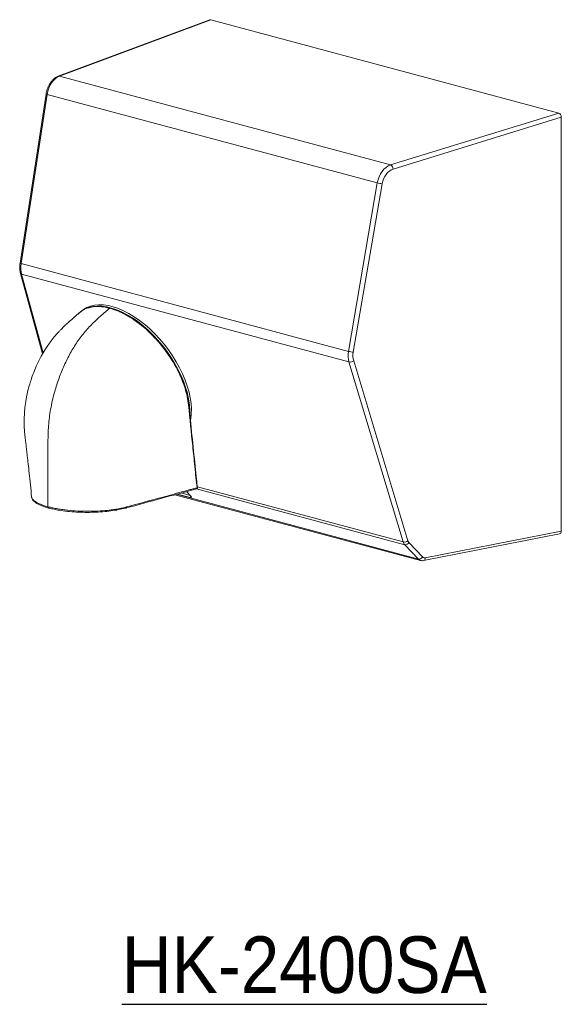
# Model space of a CAD drawing. Header units: millimetres. Extents: x 19 to 248, y 27 to 184.
# Tile 2 of 2: x 187 to 248, y 27 to 138. Entities that reach past the tile are written whole.
import ezdxf

# ---------------------------------------------------------------- set-up
doc = ezdxf.new("R2010")
doc.units = ezdxf.units.MM
doc.layers.add('FORMAT', color=7, linetype='Continuous')
doc.styles.add('SLDTEXTSTYLE0', font='GOTHIC.TTF', dxfattribs={"width": 0.913})

msp = doc.modelspace()

# ---------------------------------------------------------------- linework, layer by layer
at = {"color": 7, "linetype": 'Continuous', "lineweight": 15}
for p, q in [((208.7931, 137.5026), (191.8059, 131.1681)), ((208.9135, 137.507), (191.9309, 131.1742)), ((208.9135, 137.507), (247.9465, 127.0496)), ((191.9309, 131.1742), (229.0855, 121.2201)), ((190.4384, 129.1823), (187.5232, 110.2003)), ((190.5582, 129.1346), (187.643, 110.1526)), ((227.5898, 119.2135), (190.5582, 129.1346)), ((229.0855, 121.2201), (247.9465, 127.0496)), ((248.229, 126.5891), (229.3679, 120.7595)), ((248.229, 126.5891), (248.229, 80.1501)), ((224.3521, 100.3179), (227.5898, 119.2135)), ((228.133, 119.1208), (224.8953, 100.2252)), ((187.643, 110.1526), (224.3521, 100.3179)), ((187.5744, 109.0623), (190.0485, 100.0245)), ((224.4082, 99.1289), (187.6944, 108.9649)), ((194.5571, 104.9428), (194.3711, 104.8007)), ((197.6393, 105.1758), (197.5202, 105.2038)), ((197.6389, 105.1716), (197.6414, 105.1711)), ((230.4971, 78.939), (224.4082, 99.1289)), ((224.9416, 99.2522), (231.0305, 79.0624)), ((204.8993, 84.239), (232.4536, 76.8569)), ((205.1821, 84.3161), (206.594, 83.9379)), ((205.6035, 84.431), (206.6013, 84.1637)), ((206.6768, 84.081), (206.2068, 84.5955)), ((232.7819, 76.8467), (248.0376, 79.8371)), ((232.9726, 77.1596), (248.229, 80.1501)), ((232.2048, 77.0097), (230.6667, 78.63)), ((231.1344, 78.8764), (232.6725, 77.2561))]:
    msp.add_line(p, q, dxfattribs=at)
at = {"color": 8, "linetype": 'Continuous', "lineweight": 15}
for p, q in [((187.6944, 108.9649), (190.1121, 100.1332)), ((207.4111, 85.124), (230.4971, 78.939)), ((205.0586, 84.2825), (232.2048, 77.0097)), ((206.594, 83.9379), (206.6798, 84.0778)), ((230.6667, 78.63), (207.3022, 84.8896))]:
    msp.add_line(p, q, dxfattribs=at)
at = {"color": 7, "linetype": 'Continuous', "lineweight": 15, "flags": 128}
for points in [[(206.5484, 93.2063), (206.5587, 93.7187), (206.5206, 94.325), (206.4302, 94.9572), (206.2882, 95.6105), (206.0956, 96.2797), (205.854, 96.9597), (205.5654, 97.645), (205.2318, 98.3304), (204.8561, 99.0104), (204.441, 99.6798), (203.9899, 100.3333), (203.5062, 100.9658), (202.9938, 101.5723), (202.4567, 102.1481), (201.899, 102.6886), (201.3252, 103.1898), (200.7397, 103.6475), (200.1472, 104.0583), (199.5522, 104.419), (198.9594, 104.7266), (198.3734, 104.9789), (197.7989, 105.1738), (197.2403, 105.3098), (196.702, 105.3858), (196.1882, 105.4013), (195.7029, 105.3561), (195.25, 105.2506), (194.833, 105.0855), (194.4551, 104.8623), (194.1193, 104.5826), (194.0294, 104.4904)], [(206.6415, 92.6321), (206.6632, 92.7452), (206.7302, 93.2854), (206.7448, 93.8608), (206.7067, 94.4671), (206.6163, 95.0993), (206.4742, 95.7526), (206.2817, 96.4218), (206.0401, 97.1018), (205.7514, 97.7871), (205.4179, 98.4725), (205.0421, 99.1526), (204.627, 99.8219), (204.1759, 100.4754), (203.6923, 101.1079), (203.1799, 101.7144), (202.6427, 102.2902), (202.0851, 102.8307), (201.5113, 103.3319), (200.9258, 103.7896), (200.3332, 104.2004), (199.7382, 104.5611), (199.1454, 104.8687), (198.5594, 105.121), (197.9849, 105.3159), (197.4263, 105.4519), (196.888, 105.5279), (196.3742, 105.5434), (195.889, 105.4982), (195.4361, 105.3927), (195.019, 105.2276), (194.6411, 105.0044), (194.5571, 104.9428)], [(206.6768, 84.081), (206.7104, 84.0398), (206.7318, 84.003), (206.7403, 83.9722), (206.7354, 83.9484), (206.7174, 83.9327), (206.687, 83.9255), (206.6453, 83.9273), (206.594, 83.9379)], [(190.7452, 82.7332), (190.7697, 82.7299), (190.7972, 82.7336)]]:
    msp.add_lwpolyline(points, dxfattribs=at)
at = {"color": 8, "linetype": 'Continuous', "lineweight": 15}
for centre, radius, start, end in [((191.8782, 130.97), 0.2108, 75.531246, 110.017828), ((190.5718, 129.3433), 0.2091, 230.342513, 266.265626), ((187.6566, 110.3613), 0.2091, 230.344279, 266.265315), ((187.7192, 109.118), 0.1551, 201.032316, 260.813319), ((197.6305, 105.112), 0.0602, 82.019119, 133.560125), ((190.7958, 82.8657), 0.1418, 170.760854, 249.12674), ((232.6711, 77.1288), 0.3031, 291.447484, 5.827268)]:
    msp.add_arc(centre, radius, start, end, dxfattribs=at)
at = {"color": 7, "linetype": 'Continuous', "lineweight": 15}
for centre, radius, start, end in [((228.8644, 120.7676), 0.5036, 359.085651, 63.958975), ((228.3492, 122.0258), 2.913, 254.889023, 265.744012), ((225.1115, 103.1301), 2.9129, 254.888713, 265.744059), ((224.5236, 99.8446), 0.725, 260.836438, 305.208643), ((207.3588, 85.0573), 0.0555, 295.026377, 2.095), ((230.6126, 79.6547), 0.725, 260.83629, 305.208974), ((230.7083, 79.1181), 0.4899, 265.134645, 330.442674), ((232.2464, 77.4978), 0.4899, 265.134448, 330.442596)]:
    msp.add_arc(centre, radius, start, end, dxfattribs=at)
for centre, major_axis, ratio, start_param, end_param in [((208.9143, 137.1209), (-0.1047, 0.387), 0.67998393, 5.90714623, 6.3462685), ((192.0088, 129.0803), (0.5268, 2.1363), 0.6518962, 0.41401724, 1.70505651), ((247.9458, 126.6639), (-0.1026, 0.3868), 0.68252603, 4.34182877, 5.90988605), ((229.1704, 119.1243), (0.6185, 2.1116), 0.71028002, 0.44351227, 1.73455154), ((229.438, 119.0446), (0.5159, 1.7249), 0.71667013, 0.44773636, 1.73877563), ((189.0936, 110.0983), (0.5268, 2.1363), 0.6518962, 1.70505651, 2.28151954), ((225.9327, 100.2286), (0.6185, 2.1116), 0.71028002, 1.73455154, 2.31101457), ((226.2003, 100.149), (0.5159, 1.7249), 0.71667013, 1.73877563, 2.31523866), ((247.9458, 80.2267), (-0.1046, 0.3866), 0.68078699, 3.09351632, 4.3342625), ((231.1825, 79.441), (0.2748, 0.9616), 0.70258097, 2.3062339, 2.74256622), ((231.4501, 79.3613), (0.172, 0.575), 0.71667013, 2.31523866, 2.75157097), ((232.9882, 77.7411), (0.172, 0.575), 0.71667013, 2.75157097, 3.50206255)]:
    msp.add_ellipse(centre, major_axis=major_axis, ratio=ratio, start_param=start_param, end_param=end_param, dxfattribs=at)
at = {"color": 8, "linetype": 'Continuous', "lineweight": 15}
msp.add_ellipse((232.7205, 77.8207), major_axis=(0.2748, 0.9616), ratio=0.70258097, start_param=2.74256622, end_param=3.16193228, dxfattribs=at)
at = {"color": 7, "linetype": 'Continuous', "lineweight": 15}
for points, knots in [([(191.8059, 131.1681), (191.7518, 131.1456), (191.6069, 131.0854), (191.3835, 130.9396), (191.1443, 130.7222), (190.929, 130.4555), (190.7435, 130.1483), (190.5945, 129.8103), (190.4926, 129.484), (190.4545, 129.2718), (190.4384, 129.1823)], [0, 0, 0, 0, 0.07909268, 0.21165438, 0.34667304, 0.48416102, 0.62253903, 0.76085813, 0.89904151, 1, 1, 1, 1]), ([(187.5232, 110.2003), (187.5143, 110.1339), (187.4888, 109.9442), (187.4825, 109.6317), (187.5126, 109.3167), (187.5571, 109.1337), (187.5744, 109.0623)], [0, 0, 0, 0, 0.168934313, 0.482605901, 0.798259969, 1, 1, 1, 1]), ([(190.6558, 82.8884), (190.6558, 83.4771), (190.6559, 84.6545), (190.6556, 86.4204), (190.6566, 88.187), (190.6529, 89.9477), (190.667, 91.7436), (190.888, 93.5924), (191.2615, 95.3446), (191.7495, 96.945), (192.311, 98.3944), (192.9669, 99.7843), (193.7202, 101.0913), (194.5738, 102.2871), (195.5279, 103.3342), (196.543, 104.2727), (197.2391, 104.8603), (197.589, 105.1556)], [0, 0, 0, 0, 0.07175679, 0.14351352, 0.21527031, 0.28702705, 0.35834667, 0.43336982, 0.50731183, 0.56847767, 0.62957384, 0.69075893, 0.7518891, 0.81299015, 0.87449361, 0.93689995, 1, 1, 1, 1]), ([(197.4708, 105.1802), (197.2844, 105.2229), (196.7504, 105.3453), (195.92, 105.3707), (195.0569, 105.1821), (194.4765, 104.9252), (194.2456, 104.6786), (194.2028, 104.6329)], [0, 0, 0, 0, 0.14152803, 0.40533734, 0.67677478, 0.94015603, 1, 1, 1, 1]), ([(206.4203, 94.2927), (206.3786, 94.6086), (206.2983, 95.2162), (206.0473, 96.1506), (205.7308, 97.044), (205.3522, 97.9032), (204.9224, 98.7277), (204.4467, 99.5188), (203.9293, 100.2766), (203.3726, 101.0008), (202.7786, 101.6902), (202.1483, 102.3425), (201.4816, 102.955), (200.7781, 103.5236), (200.0353, 104.0433), (199.2525, 104.5021), (198.4239, 104.8974), (197.8745, 105.0674), (197.589, 105.1556)], [0, 0, 0, 0, 0.07421624, 0.14271288, 0.20721882, 0.26874767, 0.32815458, 0.38602526, 0.44303746, 0.49959265, 0.55615745, 0.61321839, 0.67113339, 0.73062467, 0.79226993, 0.85702588, 0.92572336, 1, 1, 1, 1]), ([(198.6508, 104.8108), (198.5473, 104.8562), (198.261, 104.9819), (197.9253, 105.0955), (197.6958, 105.161), (197.6422, 105.1763)], [0, 0, 0, 0, 0.302842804, 0.837265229, 1, 1, 1, 1]), ([(194.188, 104.6495), (193.9888, 104.4799), (193.6079, 104.1556), (193.0901, 103.7001), (192.6735, 103.3165), (192.3691, 103.023), (192.1224, 102.7756), (191.8344, 102.4756), (191.4589, 102.0594), (191.0369, 101.5404), (190.6604, 101.0194), (190.2841, 100.445), (189.8778, 99.7493), (189.4439, 98.884), (189.0626, 97.983), (188.7724, 97.1731), (188.5647, 96.4954), (188.3952, 95.8552), (188.2322, 95.1116), (188.0973, 94.2683), (188.0118, 93.3847), (187.9803, 92.5528), (187.9957, 91.7642), (188.047, 91.0501), (188.1257, 90.4142), (188.1937, 89.8346), (188.2639, 89.2368), (188.3446, 88.5348), (188.4439, 87.652), (188.5615, 86.5724), (188.6918, 85.3364), (188.779, 84.459), (188.8238, 84.0092)], [0, 0, 0, 0, 0.03802205, 0.07270757, 0.09957052, 0.11878333, 0.13218231, 0.14729592, 0.17482505, 0.20688742, 0.23549956, 0.25930965, 0.29688662, 0.34106465, 0.38591757, 0.42484311, 0.45334828, 0.47824797, 0.51132553, 0.55268096, 0.58931688, 0.62671326, 0.6610816, 0.69243915, 0.72071232, 0.74565343, 0.76907383, 0.79938439, 0.83790365, 0.88498326, 0.94103265, 1, 1, 1, 1]), ([(198.6826, 104.7707), (198.6965, 104.7659), (198.846, 104.7141), (199.0018, 104.6217), (199.1431, 104.5379)], [0, 0, 0, 0, 0.09309434, 1, 1, 1, 1]), ([(199.3632, 104.4234), (199.5168, 104.3467), (200.037, 104.0869), (200.9417, 103.4424), (202.0266, 102.5233), (203.0591, 101.4456), (203.9901, 100.2742), (204.8104, 99.0171), (205.4824, 97.7341), (205.9957, 96.4399), (206.3047, 95.3185), (206.3924, 94.6547), (206.4274, 94.39)], [0, 0, 0, 0, 0.04554446, 0.15427366, 0.26616465, 0.37474142, 0.48647339, 0.59493351, 0.70655398, 0.81475676, 0.92611469, 1, 1, 1, 1]), ([(206.4203, 94.2927), (206.4259, 94.296), (206.4372, 94.3027), (206.4496, 94.3151), (206.4579, 94.3286), (206.4614, 94.3426), (206.4599, 94.3564), (206.4536, 94.3694), (206.443, 94.3811), (206.4326, 94.387), (206.4274, 94.39)], [0, 0, 0, 0, 0.12499848, 0.25000381, 0.37499258, 0.50000246, 0.62500164, 0.75000109, 0.87499774, 1, 1, 1, 1]), ([(207.3823, 85.007), (207.3379, 85.3904), (207.2456, 86.1885), (207.1285, 87.3747), (207.0065, 88.5574), (206.7722, 90.8532), (206.5767, 92.764), (206.4203, 94.2927)], [0, 0, 0, 0, 0.12416358, 0.25854089, 0.38281853, 0.50625486, 1, 1, 1, 1]), ([(207.421, 85.0562), (207.4082, 85.1404), (207.3633, 85.4372), (207.2992, 86.2215), (206.9687, 89.2453), (206.6897, 92.0477), (206.4605, 94.3494)], [0, 0, 0, 0, 0.026622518, 0.093845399, 0.255701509, 1, 1, 1, 1]), ([(207.3137, 84.8979), (207.3188, 84.8986), (207.3402, 84.9013), (207.3731, 84.9247), (207.4025, 84.9633), (207.4171, 85.0105), (207.4152, 85.0425), (207.4142, 85.0592)], [0, 0, 0, 0, 0.07223437, 0.30630711, 0.53907754, 0.75901316, 1, 1, 1, 1]), ([(188.8373, 83.9717), (188.8408, 83.9397), (188.8515, 83.8412), (188.936, 83.6856), (189.0791, 83.5085), (189.2854, 83.3369), (189.5548, 83.1713), (189.8849, 83.0158), (190.2655, 82.8731), (190.5667, 82.781), (190.7313, 82.737), (190.7453, 82.7333)], [0, 0, 0, 0, 0.05587846, 0.17169711, 0.29355509, 0.42761176, 0.56781983, 0.70748572, 0.84810604, 0.98712734, 1, 1, 1, 1]), ([(199.3742, 82.7328), (200.7234, 83.0995), (202.7942, 83.6623), (205.211, 84.3285), (206.489, 84.6662), (207.0453, 84.8317), (207.28, 84.8846), (207.3207, 84.8938)], [0, 0, 0, 0, 0.50917166, 0.78151579, 0.91768772, 0.9857187, 1, 1, 1, 1]), ([(199.4626, 82.8586), (200.7821, 83.2179), (202.8405, 83.7784), (205.224, 84.431), (206.4158, 84.7522), (206.9969, 84.9154), (207.2536, 84.9764), (207.3823, 85.007)], [0, 0, 0, 0, 0.49986397, 0.77978175, 0.9029509, 0.95133656, 1, 1, 1, 1]), ([(190.6558, 82.8884), (190.8345, 82.8436), (191.1784, 82.7573), (191.7414, 82.6508), (192.3031, 82.5645), (193.0426, 82.4752), (193.9785, 82.4013), (195.1143, 82.3686), (196.2434, 82.3909), (197.1659, 82.4575), (197.8866, 82.5419), (198.4522, 82.6286), (198.988, 82.7332), (199.3139, 82.8193), (199.4626, 82.8586)], [0, 0, 0, 0, 0.07492687, 0.14419757, 0.20971607, 0.27208742, 0.39096998, 0.50540006, 0.61973689, 0.73695071, 0.7979721, 0.86164635, 0.93686984, 1, 1, 1, 1]), ([(199.3216, 82.7331), (199.3302, 82.7314), (199.3493, 82.7278), (199.3832, 82.733), (199.4194, 82.7549), (199.4504, 82.7986), (199.4585, 82.8386), (199.4626, 82.8586)], [0, 0, 0, 0, 0.12849711, 0.28483995, 0.52322758, 0.76161155, 1, 1, 1, 1]), ([(199.3216, 82.7331), (199.0803, 82.6732), (198.5906, 82.5518), (197.728, 82.4158), (196.7916, 82.3169), (195.8122, 82.2623), (194.8021, 82.2519), (193.8034, 82.2865), (192.8278, 82.366), (192.0072, 82.4764), (191.326, 82.6014), (190.9743, 82.6894), (190.7972, 82.7336)], [0, 0, 0, 0, 0.10392237, 0.21089908, 0.3148137, 0.4217086, 0.52621556, 0.63369321, 0.73923208, 0.84779027, 0.92335728, 1, 1, 1, 1]), ([(232.4632, 76.858), (232.5245, 76.8452), (232.6303, 76.8233), (232.737, 76.8398), (232.7819, 76.8467)], [0, 0, 0, 0, 0.58000293, 1, 1, 1, 1])]:
    msp.add_open_spline(points, degree=3, knots=knots, dxfattribs=at)
at = {"color": 8, "linetype": 'Continuous', "lineweight": 15}
for points, knots in [([(197.589, 105.1556), (197.589, 105.1556), (197.5488, 105.1664), (197.5098, 105.1733), (197.4708, 105.1802)], [0, 0, 0, 0, 0.000069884, 1, 1, 1, 1]), ([(188.8276, 84.0095), (188.8269, 84.0056), (188.8078, 83.91), (188.9321, 83.7246), (189.2132, 83.4595), (189.6387, 83.2327), (190.126, 83.0406), (190.4783, 82.9394), (190.6558, 82.8884)], [0, 0, 0, 0, 0.009448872, 0.23153384, 0.449170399, 0.673039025, 0.835267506, 1, 1, 1, 1]), ([(207.319, 84.8994), (207.3278, 84.9025), (207.3489, 84.91), (207.3712, 84.943), (207.381, 84.9792), (207.382, 85.0025), (207.3823, 85.007)], [0, 0, 0, 0, 0.23743324, 0.56982495, 0.91556659, 1, 1, 1, 1])]:
    msp.add_open_spline(points, degree=3, knots=knots, dxfattribs=at)

# ---------------------------------------------------------------- texts
at = {"layer": 'FORMAT', "insert": (198.931, 34.6974), "char_height": 6.35, "attachment_point": 1, "style": 'SLDTEXTSTYLE0'}
msp.add_mtext('\\LHK-2400SA', dxfattribs=at)

doc.saveas('drawing.dxf')
